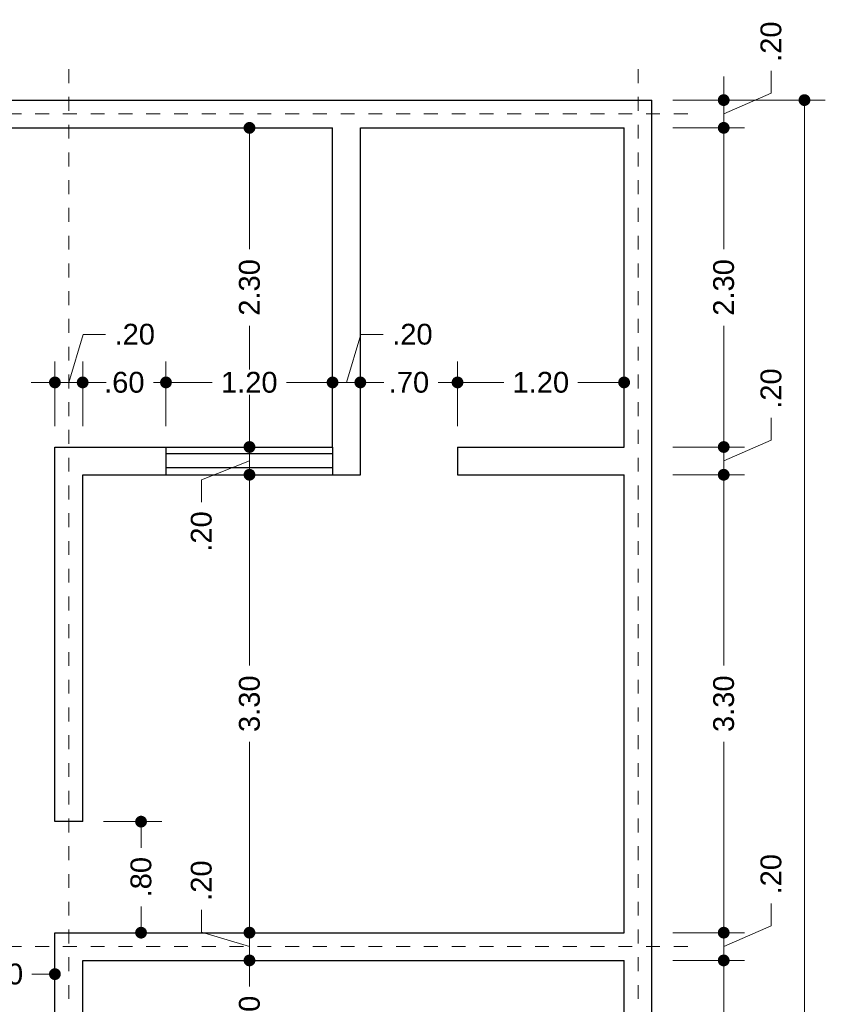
# Model space of a CAD drawing. Header units: millimetres. Extents: x 2560.6 to 2573.7, y 869.8 to 893.2.
# Tile 6 of 6: x 2567.9 to 2573.7, y 886.1 to 893.2. Entities that reach past the tile are written whole.
import ezdxf

# ---------------------------------------------------------------- set-up
doc = ezdxf.new("R2010")
doc.units = ezdxf.units.MM
doc.header["$LTSCALE"] = 0.001
doc.linetypes.add('CENTER2', pattern=[28.575, 19.05, -3.175, 3.175, -3.175])
for name, color, linetype, lineweight in [('Cotas', 7, 'Continuous', 18), ('Ejes', 7, 'CENTER2', 5), ('Muros', 7, 'Continuous', 30), ('Ventanas', 250, 'Continuous', 25)]:
    doc.layers.add(name, color=color, linetype=linetype, lineweight=lineweight)
doc.styles.get("Standard").update_dxf_attribs({"font": 'arial.ttf'})
doc.dimstyles.new('1-100', dxfattribs={"dimscale": 100, "dimtxt": 0.0015, "dimasz": 0.00085, "dimexe": 0.0015, "dimexo": 0.0015, "dimgap": 0.0008, "dimtad": 0, "dimzin": 4, "dimdsep": 46, "dimtxsty": 'Standard', "dimblk": 'DOT', "dimcen": 0.0009, "dimclrd": 256, "dimclre": 256, "dimclrt": 256, "dimadec": 0, "dimazin": 0, "dimtfac": 1, "dimtofl": 0, "dimtmove": 1, "dimatfit": 2, "dimfxl": 0.0015, "dimtfill": 1, "dimtolj": 1, "dimtzin": 4, "dimlwd": -1, "dimlwe": -1, "dimarcsym": 0})

# ---------------------------------------------------------------- blocks, each defined once
blk = doc.blocks.new('_DOT')
at = {"color": 0, "linetype": 'ByBlock'}
blk.add_line((-0.5, 0), (-1, 0), dxfattribs=at)
at = {"color": 0, "linetype": 'ByBlock', "const_width": 0.5}
blk.add_lwpolyline([(-0.25, 0, 1), (0.25, 0, 1)], format="xyb", close=True, dxfattribs=at)
blk = doc.blocks.new('*D15')
at = {"layer": 'Cotas', "transparency": 16777216}
for p, q in [((2572.5585, 892.6256), (2573.6575, 892.6256)), ((2573.5075, 892.5406), (2573.5075, 882.6597)), ((2573.5075, 872.1106), (2573.5075, 881.9915)), ((2572.5585, 872.0256), (2573.6575, 872.0256))]:
    blk.add_line(p, q, dxfattribs=at)
at = {"layer": 'Defpoints', "color": 0, "transparency": 16777216}
for p in [(2572.4085, 892.6256), (2573.5075, 892.6256), (2572.4085, 872.0256)]:
    blk.add_point(p, dxfattribs=at)
at = {"layer": 'Cotas', "transparency": 16777216, "xscale": 0.08499999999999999, "yscale": 0.08499999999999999, "zscale": 0.08499999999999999}
for p, rotation in [((2573.5075, 892.6256), 90), ((2573.5075, 872.0256), 270)]:
    blk.add_blockref('_DOT', p, dxfattribs=dict(at, rotation=rotation))
at = {"layer": 'Cotas', "transparency": 16777216, "insert": (2573.5075, 882.3256), "char_height": 0.15, "attachment_point": 5, "rotation": 90, "bg_fill": 3, "box_fill_scale": 1.1, "bg_fill_color": 256, "bg_fill_true_color": 13158600, "bg_fill_transparency": 0}
blk.add_mtext('\\A1;20.60', dxfattribs=at)
blk = doc.blocks.new('*D42')
at = {"layer": 'Cotas', "transparency": 16777216}
for p, q in [((2566.8085, 886.6756), (2566.8085, 886.1768)), ((2568.1085, 886.3756), (2568.1085, 886.1768)), ((2566.8935, 886.3268), (2567.4085, 886.3268)), ((2568.0235, 886.3268), (2567.9435, 886.3268))]:
    blk.add_line(p, q, dxfattribs=at)
at = {"layer": 'Defpoints', "color": 0, "transparency": 16777216}
for p in [(2566.8085, 886.8256), (2568.1085, 886.5256), (2568.1085, 886.3268)]:
    blk.add_point(p, dxfattribs=at)
at = {"layer": 'Cotas', "transparency": 16777216, "xscale": 0.08499999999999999, "yscale": 0.08499999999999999, "zscale": 0.08499999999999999, "rotation": 180}
blk.add_blockref('_DOT', (2566.8085, 886.3268), dxfattribs=at)
at = {"layer": 'Cotas', "transparency": 16777216, "xscale": 0.08499999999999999, "yscale": 0.08499999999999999, "zscale": 0.08499999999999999}
blk.add_blockref('_DOT', (2568.1085, 886.3268), dxfattribs=at)
at = {"layer": 'Cotas', "transparency": 16777216, "insert": (2567.676, 886.3268), "char_height": 0.15, "attachment_point": 5, "bg_fill": 3, "box_fill_scale": 1.1, "bg_fill_color": 256, "bg_fill_true_color": 13158600, "bg_fill_transparency": 0}
blk.add_mtext('\\A1;1.30', dxfattribs=at)
blk = doc.blocks.new('*D55')
at = {"layer": 'Cotas', "transparency": 16777216}
for p, q in [((2571.0085, 890.2756), (2571.0085, 890.741)), ((2572.2085, 890.2756), (2572.2085, 890.741)), ((2571.0935, 890.591), (2571.341, 890.591)), ((2572.1235, 890.591), (2571.876, 890.591))]:
    blk.add_line(p, q, dxfattribs=at)
at = {"layer": 'Defpoints', "color": 0, "transparency": 16777216}
for p in [(2571.0085, 890.591), (2571.0085, 890.1256), (2572.2085, 890.1256)]:
    blk.add_point(p, dxfattribs=at)
at = {"layer": 'Cotas', "transparency": 16777216, "xscale": 0.08499999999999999, "yscale": 0.08499999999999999, "zscale": 0.08499999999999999, "rotation": 180}
blk.add_blockref('_DOT', (2571.0085, 890.591), dxfattribs=at)
at = {"layer": 'Cotas', "transparency": 16777216, "xscale": 0.08499999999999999, "yscale": 0.08499999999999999, "zscale": 0.08499999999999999}
blk.add_blockref('_DOT', (2572.2085, 890.591), dxfattribs=at)
at = {"layer": 'Cotas', "transparency": 16777216, "insert": (2571.6085, 890.591), "char_height": 0.15, "attachment_point": 5, "bg_fill": 3, "box_fill_scale": 1.1, "bg_fill_color": 256, "bg_fill_true_color": 13158600, "bg_fill_transparency": 0}
blk.add_mtext('\\A1;1.20', dxfattribs=at)
blk = doc.blocks.new('*D56')
at = {"layer": 'Cotas', "transparency": 16777216}
for p, q in [((2570.3085, 890.0756), (2570.3085, 890.741)), ((2571.0085, 890.2756), (2571.0085, 890.741)), ((2570.3935, 890.591), (2570.4474, 890.591)), ((2570.9235, 890.591), (2570.8696, 890.591))]:
    blk.add_line(p, q, dxfattribs=at)
at = {"layer": 'Defpoints', "color": 0, "transparency": 16777216}
for p in [(2570.3085, 890.591), (2571.0085, 890.1256), (2570.3085, 889.9256)]:
    blk.add_point(p, dxfattribs=at)
at = {"layer": 'Cotas', "transparency": 16777216, "xscale": 0.08499999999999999, "yscale": 0.08499999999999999, "zscale": 0.08499999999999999, "rotation": 180}
blk.add_blockref('_DOT', (2570.3085, 890.591), dxfattribs=at)
at = {"layer": 'Cotas', "transparency": 16777216, "xscale": 0.08499999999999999, "yscale": 0.08499999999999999, "zscale": 0.08499999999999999}
blk.add_blockref('_DOT', (2571.0085, 890.591), dxfattribs=at)
at = {"layer": 'Cotas', "transparency": 16777216, "insert": (2570.6585, 890.591), "char_height": 0.15, "attachment_point": 5, "bg_fill": 3, "box_fill_scale": 1.1, "bg_fill_color": 256, "bg_fill_true_color": 13158600, "bg_fill_transparency": 0}
blk.add_mtext('\\A1;.70', dxfattribs=at)
blk = doc.blocks.new('*D57')
at = {"layer": 'Cotas', "transparency": 16777216}
for p, q in [((2570.2085, 890.591), (2570.3125, 890.9375)), ((2570.3125, 890.9375), (2570.4725, 890.9375)), ((2570.1085, 890.2756), (2570.1085, 890.741)), ((2570.3085, 890.0756), (2570.3085, 890.741)), ((2570.0235, 890.591), (2569.9385, 890.591)), ((2570.3085, 890.591), (2570.1085, 890.591)), ((2570.3935, 890.591), (2570.4785, 890.591))]:
    blk.add_line(p, q, dxfattribs=at)
at = {"layer": 'Defpoints', "color": 0, "transparency": 16777216}
for p in [(2570.1085, 890.591), (2570.1085, 890.1256), (2570.3085, 889.9256)]:
    blk.add_point(p, dxfattribs=at)
at = {"layer": 'Cotas', "transparency": 16777216, "xscale": 0.08499999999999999, "yscale": 0.08499999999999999, "zscale": 0.08499999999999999}
blk.add_blockref('_DOT', (2570.1085, 890.591), dxfattribs=at)
at = {"layer": 'Cotas', "transparency": 16777216, "xscale": 0.08499999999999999, "yscale": 0.08499999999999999, "zscale": 0.08499999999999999, "rotation": 180}
blk.add_blockref('_DOT', (2570.3085, 890.591), dxfattribs=at)
at = {"layer": 'Cotas', "transparency": 16777216, "insert": (2570.6836, 890.9375), "char_height": 0.15, "attachment_point": 5, "bg_fill": 3, "box_fill_scale": 1.1, "bg_fill_color": 256, "bg_fill_true_color": 13158600, "bg_fill_transparency": 0}
blk.add_mtext('\\A1;.20', dxfattribs=at)
blk = doc.blocks.new('*D58')
at = {"layer": 'Cotas', "transparency": 16777216}
for p, q in [((2568.9085, 890.2756), (2568.9085, 890.741)), ((2570.1085, 890.2756), (2570.1085, 890.741)), ((2568.9935, 890.591), (2569.241, 890.591)), ((2570.0235, 890.591), (2569.776, 890.591))]:
    blk.add_line(p, q, dxfattribs=at)
at = {"layer": 'Defpoints', "color": 0, "transparency": 16777216}
for p in [(2568.9085, 890.591), (2568.9085, 890.1256), (2570.1085, 890.1256)]:
    blk.add_point(p, dxfattribs=at)
at = {"layer": 'Cotas', "transparency": 16777216, "xscale": 0.08499999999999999, "yscale": 0.08499999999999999, "zscale": 0.08499999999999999, "rotation": 180}
blk.add_blockref('_DOT', (2568.9085, 890.591), dxfattribs=at)
at = {"layer": 'Cotas', "transparency": 16777216, "xscale": 0.08499999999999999, "yscale": 0.08499999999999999, "zscale": 0.08499999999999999}
blk.add_blockref('_DOT', (2570.1085, 890.591), dxfattribs=at)
at = {"layer": 'Cotas', "transparency": 16777216, "insert": (2569.5085, 890.591), "char_height": 0.15, "attachment_point": 5, "bg_fill": 3, "box_fill_scale": 1.1, "bg_fill_color": 256, "bg_fill_true_color": 13158600, "bg_fill_transparency": 0}
blk.add_mtext('\\A1;1.20', dxfattribs=at)
blk = doc.blocks.new('*D59')
at = {"layer": 'Cotas', "transparency": 16777216}
for p, q in [((2568.3085, 890.2756), (2568.3085, 890.741)), ((2568.9085, 890.2756), (2568.9085, 890.741)), ((2568.3935, 890.591), (2568.3974, 890.591)), ((2568.8235, 890.591), (2568.8196, 890.591))]:
    blk.add_line(p, q, dxfattribs=at)
at = {"layer": 'Defpoints', "color": 0, "transparency": 16777216}
for p in [(2568.3085, 890.591), (2568.3085, 890.1256), (2568.9085, 890.1256)]:
    blk.add_point(p, dxfattribs=at)
at = {"layer": 'Cotas', "transparency": 16777216, "xscale": 0.08499999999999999, "yscale": 0.08499999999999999, "zscale": 0.08499999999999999, "rotation": 180}
blk.add_blockref('_DOT', (2568.3085, 890.591), dxfattribs=at)
at = {"layer": 'Cotas', "transparency": 16777216, "xscale": 0.08499999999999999, "yscale": 0.08499999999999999, "zscale": 0.08499999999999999}
blk.add_blockref('_DOT', (2568.9085, 890.591), dxfattribs=at)
at = {"layer": 'Cotas', "transparency": 16777216, "insert": (2568.6085, 890.591), "char_height": 0.15, "attachment_point": 5, "bg_fill": 3, "box_fill_scale": 1.1, "bg_fill_color": 256, "bg_fill_true_color": 13158600, "bg_fill_transparency": 0}
blk.add_mtext('\\A1;.60', dxfattribs=at)
blk = doc.blocks.new('*D60')
at = {"layer": 'Cotas', "transparency": 16777216}
for p, q in [((2568.2085, 890.591), (2568.3125, 890.9375)), ((2568.3125, 890.9375), (2568.4725, 890.9375)), ((2568.1085, 890.2756), (2568.1085, 890.741)), ((2568.3085, 890.2756), (2568.3085, 890.741)), ((2568.0235, 890.591), (2567.9385, 890.591)), ((2568.3085, 890.591), (2568.1085, 890.591)), ((2568.3935, 890.591), (2568.4785, 890.591))]:
    blk.add_line(p, q, dxfattribs=at)
at = {"layer": 'Defpoints', "color": 0, "transparency": 16777216}
for p in [(2568.1085, 890.591), (2568.1085, 890.1256), (2568.3085, 890.1256)]:
    blk.add_point(p, dxfattribs=at)
at = {"layer": 'Cotas', "transparency": 16777216, "xscale": 0.08499999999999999, "yscale": 0.08499999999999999, "zscale": 0.08499999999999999}
blk.add_blockref('_DOT', (2568.1085, 890.591), dxfattribs=at)
at = {"layer": 'Cotas', "transparency": 16777216, "xscale": 0.08499999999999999, "yscale": 0.08499999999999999, "zscale": 0.08499999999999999, "rotation": 180}
blk.add_blockref('_DOT', (2568.3085, 890.591), dxfattribs=at)
at = {"layer": 'Cotas', "transparency": 16777216, "insert": (2568.6836, 890.9375), "char_height": 0.15, "attachment_point": 5, "bg_fill": 3, "box_fill_scale": 1.1, "bg_fill_color": 256, "bg_fill_true_color": 13158600, "bg_fill_transparency": 0}
blk.add_mtext('\\A1;.20', dxfattribs=at)
blk = doc.blocks.new('*D61')
at = {"layer": 'Cotas', "transparency": 16777216}
for p, q in [((2569.9585, 892.4256), (2569.36, 892.4256)), ((2569.51, 892.3406), (2569.51, 891.5514)), ((2569.51, 890.2106), (2569.51, 890.9997)), ((2569.9585, 890.1256), (2569.36, 890.1256))]:
    blk.add_line(p, q, dxfattribs=at)
at = {"layer": 'Defpoints', "color": 0, "transparency": 16777216}
for p in [(2570.1085, 892.4256), (2569.51, 890.1256), (2570.1085, 890.1256)]:
    blk.add_point(p, dxfattribs=at)
at = {"layer": 'Cotas', "transparency": 16777216, "xscale": 0.08499999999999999, "yscale": 0.08499999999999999, "zscale": 0.08499999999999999}
for p, rotation in [((2569.51, 892.4256), 90), ((2569.51, 890.1256), 270)]:
    blk.add_blockref('_DOT', p, dxfattribs=dict(at, rotation=rotation))
at = {"layer": 'Cotas', "transparency": 16777216, "insert": (2569.51, 891.2756), "char_height": 0.15, "attachment_point": 5, "rotation": 90, "bg_fill": 3, "box_fill_scale": 1.1, "bg_fill_color": 256, "bg_fill_true_color": 13158600, "bg_fill_transparency": 0}
blk.add_mtext('\\A1;2.30', dxfattribs=at)
blk = doc.blocks.new('*D62')
at = {"layer": 'Cotas', "transparency": 16777216}
for p, q in [((2569.51, 890.2106), (2569.51, 890.2956)), ((2569.9585, 890.1256), (2569.36, 890.1256)), ((2569.51, 890.1256), (2569.51, 889.9256)), ((2569.51, 890.0256), (2569.1634, 889.888)), ((2569.1634, 889.888), (2569.1634, 889.728)), ((2569.9585, 889.9256), (2569.36, 889.9256)), ((2569.51, 889.8406), (2569.51, 889.7556))]:
    blk.add_line(p, q, dxfattribs=at)
at = {"layer": 'Defpoints', "color": 0, "transparency": 16777216}
for p in [(2570.1085, 890.1256), (2569.51, 889.9256), (2570.1085, 889.9256)]:
    blk.add_point(p, dxfattribs=at)
at = {"layer": 'Cotas', "transparency": 16777216, "xscale": 0.08499999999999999, "yscale": 0.08499999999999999, "zscale": 0.08499999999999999}
for p, rotation in [((2569.51, 890.1256), 270), ((2569.51, 889.9256), 90)]:
    blk.add_blockref('_DOT', p, dxfattribs=dict(at, rotation=rotation))
at = {"layer": 'Cotas', "transparency": 16777216, "insert": (2569.1634, 889.5168), "char_height": 0.15, "attachment_point": 5, "rotation": 90, "bg_fill": 3, "box_fill_scale": 1.1, "bg_fill_color": 256, "bg_fill_true_color": 13158600, "bg_fill_transparency": 0}
blk.add_mtext('\\A1;.20', dxfattribs=at)
blk = doc.blocks.new('*D63')
at = {"layer": 'Cotas', "transparency": 16777216}
for p, q in [((2569.9585, 889.9256), (2569.36, 889.9256)), ((2569.51, 889.8406), (2569.51, 888.5501)), ((2569.51, 886.7106), (2569.51, 888.0011)), ((2570.0085, 886.6256), (2569.36, 886.6256))]:
    blk.add_line(p, q, dxfattribs=at)
at = {"layer": 'Defpoints', "color": 0, "transparency": 16777216}
for p in [(2570.1085, 889.9256), (2569.51, 886.6256), (2570.1585, 886.6256)]:
    blk.add_point(p, dxfattribs=at)
at = {"layer": 'Cotas', "transparency": 16777216, "xscale": 0.08499999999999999, "yscale": 0.08499999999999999, "zscale": 0.08499999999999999}
for p, rotation in [((2569.51, 889.9256), 90), ((2569.51, 886.6256), 270)]:
    blk.add_blockref('_DOT', p, dxfattribs=dict(at, rotation=rotation))
at = {"layer": 'Cotas', "transparency": 16777216, "insert": (2569.51, 888.2756), "char_height": 0.15, "attachment_point": 5, "rotation": 90, "bg_fill": 3, "box_fill_scale": 1.1, "bg_fill_color": 256, "bg_fill_true_color": 13158600, "bg_fill_transparency": 0}
blk.add_mtext('\\A1;3.30', dxfattribs=at)
blk = doc.blocks.new('*D64')
at = {"layer": 'Cotas', "transparency": 16777216}
for p, q in [((2569.1634, 886.6296), (2569.1634, 886.7896)), ((2569.51, 886.7106), (2569.51, 886.7956)), ((2569.51, 886.5256), (2569.1634, 886.6296)), ((2570.0085, 886.6256), (2569.36, 886.6256)), ((2569.51, 886.6256), (2569.51, 886.4256)), ((2570.1085, 886.4256), (2569.36, 886.4256)), ((2569.51, 886.3406), (2569.51, 886.2556))]:
    blk.add_line(p, q, dxfattribs=at)
at = {"layer": 'Defpoints', "color": 0, "transparency": 16777216}
for p in [(2570.1585, 886.6256), (2569.51, 886.4256), (2570.2585, 886.4256)]:
    blk.add_point(p, dxfattribs=at)
at = {"layer": 'Cotas', "transparency": 16777216, "xscale": 0.08499999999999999, "yscale": 0.08499999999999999, "zscale": 0.08499999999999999}
for p, rotation in [((2569.51, 886.6256), 270), ((2569.51, 886.4256), 90)]:
    blk.add_blockref('_DOT', p, dxfattribs=dict(at, rotation=rotation))
at = {"layer": 'Cotas', "transparency": 16777216, "insert": (2569.1634, 887.0007), "char_height": 0.15, "attachment_point": 5, "rotation": 90, "bg_fill": 3, "box_fill_scale": 1.1, "bg_fill_color": 256, "bg_fill_true_color": 13158600, "bg_fill_transparency": 0}
blk.add_mtext('\\A1;.20', dxfattribs=at)
blk = doc.blocks.new('*D65')
at = {"layer": 'Cotas', "transparency": 16777216}
for p, q in [((2570.1085, 886.4256), (2569.36, 886.4256)), ((2569.51, 886.3406), (2569.51, 886.2367)), ((2569.51, 885.7106), (2569.51, 885.8145)), ((2570.3585, 885.6256), (2569.36, 885.6256))]:
    blk.add_line(p, q, dxfattribs=at)
at = {"layer": 'Defpoints', "color": 0, "transparency": 16777216}
for p in [(2570.2585, 886.4256), (2569.51, 885.6256), (2570.5085, 885.6256)]:
    blk.add_point(p, dxfattribs=at)
at = {"layer": 'Cotas', "transparency": 16777216, "xscale": 0.08499999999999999, "yscale": 0.08499999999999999, "zscale": 0.08499999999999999}
for p, rotation in [((2569.51, 886.4256), 90), ((2569.51, 885.6256), 270)]:
    blk.add_blockref('_DOT', p, dxfattribs=dict(at, rotation=rotation))
at = {"layer": 'Cotas', "transparency": 16777216, "insert": (2569.51, 886.0256), "char_height": 0.15, "attachment_point": 5, "rotation": 90, "bg_fill": 3, "box_fill_scale": 1.1, "bg_fill_color": 256, "bg_fill_true_color": 13158600, "bg_fill_transparency": 0}
blk.add_mtext('\\A1;.80', dxfattribs=at)
blk = doc.blocks.new('*D93')
at = {"layer": 'Cotas', "transparency": 16777216}
for p, q in [((2568.4585, 887.4256), (2568.8788, 887.4256)), ((2568.7288, 887.3406), (2568.7288, 887.2367)), ((2568.7288, 886.7106), (2568.7288, 886.8145))]:
    blk.add_line(p, q, dxfattribs=at)
at = {"layer": 'Defpoints', "color": 0, "transparency": 16777216}
for p in [(2568.3085, 887.4256), (2568.7288, 886.6256), (2568.7288, 886.6256)]:
    blk.add_point(p, dxfattribs=at)
at = {"layer": 'Cotas', "transparency": 16777216, "xscale": 0.08499999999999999, "yscale": 0.08499999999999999, "zscale": 0.08499999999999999}
for p, rotation in [((2568.7288, 887.4256), 90), ((2568.7288, 886.6256), 270)]:
    blk.add_blockref('_DOT', p, dxfattribs=dict(at, rotation=rotation))
at = {"layer": 'Cotas', "transparency": 16777216, "insert": (2568.7288, 887.0256), "char_height": 0.15, "attachment_point": 5, "rotation": 90, "bg_fill": 3, "box_fill_scale": 1.1, "bg_fill_color": 256, "bg_fill_true_color": 13158600, "bg_fill_transparency": 0}
blk.add_mtext('\\A1;.80', dxfattribs=at)
blk = doc.blocks.new('*D100')
at = {"layer": 'Cotas', "transparency": 16777216}
for p, q in [((2572.5585, 886.4256), (2573.0758, 886.4256)), ((2572.9258, 886.3406), (2572.9258, 885.5514)), ((2572.9258, 884.2106), (2572.9258, 884.9997)), ((2572.5585, 884.1256), (2573.0758, 884.1256))]:
    blk.add_line(p, q, dxfattribs=at)
at = {"layer": 'Defpoints', "color": 0, "transparency": 16777216}
for p in [(2572.4085, 886.4256), (2572.9258, 886.4256), (2572.4085, 884.1256)]:
    blk.add_point(p, dxfattribs=at)
at = {"layer": 'Cotas', "transparency": 16777216, "xscale": 0.08499999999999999, "yscale": 0.08499999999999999, "zscale": 0.08499999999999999}
for p, rotation in [((2572.9258, 886.4256), 90), ((2572.9258, 884.1256), 270)]:
    blk.add_blockref('_DOT', p, dxfattribs=dict(at, rotation=rotation))
at = {"layer": 'Cotas', "transparency": 16777216, "insert": (2572.9258, 885.2756), "char_height": 0.15, "attachment_point": 5, "rotation": 90, "bg_fill": 3, "box_fill_scale": 1.1, "bg_fill_color": 256, "bg_fill_true_color": 13158600, "bg_fill_transparency": 0}
blk.add_mtext('\\A1;2.30', dxfattribs=at)
blk = doc.blocks.new('*D101')
at = {"layer": 'Cotas', "transparency": 16777216}
for p, q in [((2573.2668, 886.6755), (2573.2668, 886.8355)), ((2572.9258, 886.7106), (2572.9258, 886.7956)), ((2572.5585, 886.6256), (2573.0758, 886.6256)), ((2572.9258, 886.5256), (2573.2668, 886.6755)), ((2572.9258, 886.4256), (2572.9258, 886.6256)), ((2572.5585, 886.4256), (2573.0758, 886.4256)), ((2572.9258, 886.3406), (2572.9258, 886.2556))]:
    blk.add_line(p, q, dxfattribs=at)
at = {"layer": 'Defpoints', "color": 0, "transparency": 16777216}
for p in [(2572.4085, 886.6256), (2572.9258, 886.6256), (2572.4085, 886.4256)]:
    blk.add_point(p, dxfattribs=at)
at = {"layer": 'Cotas', "transparency": 16777216, "xscale": 0.08499999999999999, "yscale": 0.08499999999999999, "zscale": 0.08499999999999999}
for p, rotation in [((2572.9258, 886.6256), 270), ((2572.9258, 886.4256), 90)]:
    blk.add_blockref('_DOT', p, dxfattribs=dict(at, rotation=rotation))
at = {"layer": 'Cotas', "transparency": 16777216, "insert": (2573.2668, 887.0466), "char_height": 0.15, "attachment_point": 5, "rotation": 90, "bg_fill": 3, "box_fill_scale": 1.1, "bg_fill_color": 256, "bg_fill_true_color": 13158600, "bg_fill_transparency": 0}
blk.add_mtext('\\A1;.20', dxfattribs=at)
blk = doc.blocks.new('*D102')
at = {"layer": 'Cotas', "transparency": 16777216}
for p, q in [((2572.5585, 889.9256), (2573.0758, 889.9256)), ((2572.9258, 889.8406), (2572.9258, 888.5501)), ((2572.9258, 886.7106), (2572.9258, 888.0011)), ((2572.5585, 886.6256), (2573.0758, 886.6256))]:
    blk.add_line(p, q, dxfattribs=at)
at = {"layer": 'Defpoints', "color": 0, "transparency": 16777216}
for p in [(2572.4085, 889.9256), (2572.9258, 889.9256), (2572.4085, 886.6256)]:
    blk.add_point(p, dxfattribs=at)
at = {"layer": 'Cotas', "transparency": 16777216, "xscale": 0.08499999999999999, "yscale": 0.08499999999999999, "zscale": 0.08499999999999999}
for p, rotation in [((2572.9258, 889.9256), 90), ((2572.9258, 886.6256), 270)]:
    blk.add_blockref('_DOT', p, dxfattribs=dict(at, rotation=rotation))
at = {"layer": 'Cotas', "transparency": 16777216, "insert": (2572.9258, 888.2756), "char_height": 0.15, "attachment_point": 5, "rotation": 90, "bg_fill": 3, "box_fill_scale": 1.1, "bg_fill_color": 256, "bg_fill_true_color": 13158600, "bg_fill_transparency": 0}
blk.add_mtext('\\A1;3.30', dxfattribs=at)
blk = doc.blocks.new('*D103')
at = {"layer": 'Cotas', "transparency": 16777216}
for p, q in [((2573.2668, 890.1755), (2573.2668, 890.3355)), ((2572.9258, 890.2106), (2572.9258, 890.2956)), ((2572.9258, 890.0256), (2573.2668, 890.1755)), ((2572.5585, 890.1256), (2573.0758, 890.1256)), ((2572.9258, 889.9256), (2572.9258, 890.1256)), ((2572.5585, 889.9256), (2573.0758, 889.9256)), ((2572.9258, 889.8406), (2572.9258, 889.7556))]:
    blk.add_line(p, q, dxfattribs=at)
at = {"layer": 'Defpoints', "color": 0, "transparency": 16777216}
for p in [(2572.4085, 890.1256), (2572.9258, 890.1256), (2572.4085, 889.9256)]:
    blk.add_point(p, dxfattribs=at)
at = {"layer": 'Cotas', "transparency": 16777216, "xscale": 0.08499999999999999, "yscale": 0.08499999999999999, "zscale": 0.08499999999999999}
for p, rotation in [((2572.9258, 890.1256), 270), ((2572.9258, 889.9256), 90)]:
    blk.add_blockref('_DOT', p, dxfattribs=dict(at, rotation=rotation))
at = {"layer": 'Cotas', "transparency": 16777216, "insert": (2573.2668, 890.5466), "char_height": 0.15, "attachment_point": 5, "rotation": 90, "bg_fill": 3, "box_fill_scale": 1.1, "bg_fill_color": 256, "bg_fill_true_color": 13158600, "bg_fill_transparency": 0}
blk.add_mtext('\\A1;.20', dxfattribs=at)
blk = doc.blocks.new('*D104')
at = {"layer": 'Cotas', "transparency": 16777216}
for p, q in [((2572.5585, 892.4256), (2573.0758, 892.4256)), ((2572.9258, 892.3406), (2572.9258, 891.5514)), ((2572.9258, 890.2106), (2572.9258, 890.9997)), ((2572.5585, 890.1256), (2573.0758, 890.1256))]:
    blk.add_line(p, q, dxfattribs=at)
at = {"layer": 'Defpoints', "color": 0, "transparency": 16777216}
for p in [(2572.4085, 892.4256), (2572.9258, 892.4256), (2572.4085, 890.1256)]:
    blk.add_point(p, dxfattribs=at)
at = {"layer": 'Cotas', "transparency": 16777216, "xscale": 0.08499999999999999, "yscale": 0.08499999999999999, "zscale": 0.08499999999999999}
for p, rotation in [((2572.9258, 892.4256), 90), ((2572.9258, 890.1256), 270)]:
    blk.add_blockref('_DOT', p, dxfattribs=dict(at, rotation=rotation))
at = {"layer": 'Cotas', "transparency": 16777216, "insert": (2572.9258, 891.2756), "char_height": 0.15, "attachment_point": 5, "rotation": 90, "bg_fill": 3, "box_fill_scale": 1.1, "bg_fill_color": 256, "bg_fill_true_color": 13158600, "bg_fill_transparency": 0}
blk.add_mtext('\\A1;2.30', dxfattribs=at)
blk = doc.blocks.new('*D105')
at = {"layer": 'Cotas', "transparency": 16777216}
for p, q in [((2572.9258, 892.7106), (2572.9258, 892.7956)), ((2573.2668, 892.6755), (2573.2668, 892.8355)), ((2572.9258, 892.5256), (2573.2668, 892.6755)), ((2572.5585, 892.6256), (2573.0758, 892.6256)), ((2572.9258, 892.4256), (2572.9258, 892.6256)), ((2572.5585, 892.4256), (2573.0758, 892.4256)), ((2572.9258, 892.3406), (2572.9258, 892.2556))]:
    blk.add_line(p, q, dxfattribs=at)
at = {"layer": 'Defpoints', "color": 0, "transparency": 16777216}
for p in [(2572.4085, 892.6256), (2572.9258, 892.6256), (2572.4085, 892.4256)]:
    blk.add_point(p, dxfattribs=at)
at = {"layer": 'Cotas', "transparency": 16777216, "xscale": 0.08499999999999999, "yscale": 0.08499999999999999, "zscale": 0.08499999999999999}
for p, rotation in [((2572.9258, 892.6256), 270), ((2572.9258, 892.4256), 90)]:
    blk.add_blockref('_DOT', p, dxfattribs=dict(at, rotation=rotation))
at = {"layer": 'Cotas', "transparency": 16777216, "insert": (2573.2668, 893.0466), "char_height": 0.15, "attachment_point": 5, "rotation": 90, "bg_fill": 3, "box_fill_scale": 1.1, "bg_fill_color": 256, "bg_fill_true_color": 13158600, "bg_fill_transparency": 0}
blk.add_mtext('\\A1;.20', dxfattribs=at)

msp = doc.modelspace()

# ---------------------------------------------------------------- linework, layer by layer
at = {"layer": 'Ejes', "linetype": 'CENTER2'}
for p, q in [((2568.2085, 870.5482), (2568.2085, 892.9256)), ((2572.3085, 870.5482), (2572.3085, 892.9256)), ((2561.3668, 892.5256), (2572.7085, 892.5256)), ((2561.3668, 886.5256), (2572.7085, 886.5256))]:
    msp.add_line(p, q, dxfattribs=at)
at = {"layer": 'Muros'}
for p, q in [((2562.7085, 892.6256), (2572.4085, 892.6256)), ((2572.4085, 872.0256), (2572.4085, 892.6256)), ((2566.8085, 892.4256), (2570.1085, 892.4256)), ((2570.1085, 890.1256), (2570.1085, 892.4256)), ((2570.3085, 889.9256), (2570.3085, 892.4256)), ((2570.3085, 892.4256), (2572.2085, 892.4256)), ((2572.2085, 890.1256), (2572.2085, 892.4256)), ((2568.1085, 890.1256), (2570.1085, 890.1256)), ((2568.1085, 887.4256), (2568.1085, 890.1256)), ((2571.0085, 890.1256), (2572.2085, 890.1256)), ((2571.0085, 890.1256), (2571.0085, 889.9256)), ((2568.3085, 889.9256), (2570.3085, 889.9256)), ((2568.3085, 887.4256), (2568.3085, 889.9256)), ((2571.0085, 889.9256), (2572.2085, 889.9256)), ((2572.2085, 886.6256), (2572.2085, 889.9256)), ((2568.3085, 887.4256), (2568.1085, 887.4256)), ((2568.1085, 886.6256), (2572.2085, 886.6256)), ((2568.1085, 882.1256), (2568.1085, 886.6256)), ((2568.3085, 886.4256), (2572.2085, 886.4256)), ((2568.3085, 882.1256), (2568.3085, 886.4256)), ((2572.2085, 884.1256), (2572.2085, 886.4256))]:
    msp.add_line(p, q, dxfattribs=at)
at = {"layer": 'Ventanas'}
for p, q in [((2568.9085, 890.1256), (2568.9085, 889.9256)), ((2570.1085, 890.1256), (2570.1085, 889.9256)), ((2570.1085, 890.0756), (2568.9085, 890.0756)), ((2570.1085, 889.9756), (2568.9085, 889.9756))]:
    msp.add_line(p, q, dxfattribs=at)

# ---------------------------------------------------------------- next in the draw order: dimensions: what is measured, and where the dimension line sits
at = {"layer": 'Cotas'}
for base, p1, p2, picture, middle in [((2573.5075, 892.6256), (2572.4085, 872.0256), (2572.4085, 892.6256), '*D15', (2573.5075, 882.3256)), ((2568.7288, 886.6256), (2568.3085, 887.4256), (2568.7288, 886.6256), '*D93', (2568.7288, 887.0256))]:
    dim = msp.add_linear_dim(base=base, p1=p1, p2=p2, angle=90, dimstyle='1-100', dxfattribs=at)
    dim.commit()
    dim.dimension.update_dxf_attribs({"geometry": picture, "text_midpoint": middle})
dim = msp.add_linear_dim(base=(2568.3085, 890.591), p1=(2568.9085, 890.1256), p2=(2568.3085, 890.1256), dimstyle='1-100', dxfattribs=at)
dim.commit()
dim.dimension.update_dxf_attribs({"geometry": '*D59', "text_midpoint": (2568.6085, 890.591), "dimtype": 160})
dim = msp.add_linear_dim(base=(2571.0085, 890.591), p1=(2572.2085, 890.1256), p2=(2571.0085, 890.1256), dimstyle='1-100', dxfattribs=at)
dim.commit()
dim.dimension.update_dxf_attribs({"geometry": '*D55', "text_midpoint": (2571.6085, 890.591)})
dim = msp.add_linear_dim(base=(2568.1085, 886.3268), p1=(2566.8085, 886.8256), p2=(2568.1085, 886.5256), dimstyle='1-100', override={"dimjust": 2}, dxfattribs=at)
dim.commit()
dim.dimension.update_dxf_attribs({"geometry": '*D42', "text_midpoint": (2567.676, 886.3268)})

# ---------------------------------------------------------------- next in the draw order: dimensions: what is measured, and where the dimension line sits
dim = msp.add_linear_dim(base=(2568.1085, 890.591), p1=(2568.3085, 890.1256), p2=(2568.1085, 890.1256), dimstyle='1-100', dxfattribs=at)
dim.commit()
dim.dimension.update_dxf_attribs({"geometry": '*D60', "text_midpoint": (2568.5525, 890.9375)})
dim = msp.add_linear_dim(base=(2570.3085, 890.591), p1=(2571.0085, 890.1256), p2=(2570.3085, 889.9256), dimstyle='1-100', dxfattribs=at)
dim.commit()
dim.dimension.update_dxf_attribs({"geometry": '*D56', "text_midpoint": (2570.6585, 890.591), "dimtype": 160})
dim = msp.add_linear_dim(base=(2572.9258, 886.4256), p1=(2572.4085, 884.1256), p2=(2572.4085, 886.4256), angle=90, dimstyle='1-100', dxfattribs=at)
dim.commit()
dim.dimension.update_dxf_attribs({"geometry": '*D100', "text_midpoint": (2572.9258, 885.2756)})

# ---------------------------------------------------------------- next in the draw order: dimensions: what is measured, and where the dimension line sits
dim = msp.add_linear_dim(base=(2570.1085, 890.591), p1=(2570.3085, 889.9256), p2=(2570.1085, 890.1256), dimstyle='1-100', dxfattribs=at)
dim.commit()
dim.dimension.update_dxf_attribs({"geometry": '*D57', "text_midpoint": (2570.5525, 890.9375)})
dim = msp.add_linear_dim(base=(2572.9258, 886.6256), p1=(2572.4085, 886.4256), p2=(2572.4085, 886.6256), angle=90, dimstyle='1-100', dxfattribs=at)
dim.commit()
dim.dimension.update_dxf_attribs({"geometry": '*D101', "text_midpoint": (2573.2668, 886.9155), "dimtype": 160})

# ---------------------------------------------------------------- next in the draw order: dimensions: what is measured, and where the dimension line sits
for base, p1, p2, picture, middle in [((2569.51, 890.1256), (2570.1085, 892.4256), (2570.1085, 890.1256), '*D61', (2569.51, 891.2756)), ((2572.9258, 889.9256), (2572.4085, 886.6256), (2572.4085, 889.9256), '*D102', (2572.9258, 888.2756))]:
    dim = msp.add_linear_dim(base=base, p1=p1, p2=p2, angle=90, dimstyle='1-100', dxfattribs=at)
    dim.commit()
    dim.dimension.update_dxf_attribs({"geometry": picture, "text_midpoint": middle})

# ---------------------------------------------------------------- next in the draw order: dimensions: what is measured, and where the dimension line sits
dim = msp.add_linear_dim(base=(2568.9085, 890.591), p1=(2570.1085, 890.1256), p2=(2568.9085, 890.1256), dimstyle='1-100', dxfattribs=at)
dim.commit()
dim.dimension.update_dxf_attribs({"geometry": '*D58', "text_midpoint": (2569.5085, 890.591)})
dim = msp.add_linear_dim(base=(2572.9258, 890.1256), p1=(2572.4085, 889.9256), p2=(2572.4085, 890.1256), angle=90, dimstyle='1-100', dxfattribs=at)
dim.commit()
dim.dimension.update_dxf_attribs({"geometry": '*D103', "text_midpoint": (2573.2668, 890.4155), "dimtype": 160})

# ---------------------------------------------------------------- next in the draw order: dimensions: what is measured, and where the dimension line sits
dim = msp.add_linear_dim(base=(2572.9258, 892.4256), p1=(2572.4085, 890.1256), p2=(2572.4085, 892.4256), angle=90, dimstyle='1-100', dxfattribs=at)
dim.commit()
dim.dimension.update_dxf_attribs({"geometry": '*D104', "text_midpoint": (2572.9258, 891.2756)})
dim = msp.add_linear_dim(base=(2569.51, 889.9256), p1=(2570.1085, 890.1256), p2=(2570.1085, 889.9256), angle=90, dimstyle='1-100', dxfattribs=at)
dim.commit()
dim.dimension.update_dxf_attribs({"geometry": '*D62', "text_midpoint": (2569.1634, 889.648), "dimtype": 160})

# ---------------------------------------------------------------- next in the draw order: dimensions: what is measured, and where the dimension line sits
dim = msp.add_linear_dim(base=(2572.9258, 892.6256), p1=(2572.4085, 892.4256), p2=(2572.4085, 892.6256), angle=90, dimstyle='1-100', dxfattribs=at)
dim.commit()
dim.dimension.update_dxf_attribs({"geometry": '*D105', "text_midpoint": (2573.2668, 892.9155), "dimtype": 160})
dim = msp.add_linear_dim(base=(2569.51, 886.6256), p1=(2570.1085, 889.9256), p2=(2570.1585, 886.6256), angle=90, dimstyle='1-100', dxfattribs=at)
dim.commit()
dim.dimension.update_dxf_attribs({"geometry": '*D63', "text_midpoint": (2569.51, 888.2756)})

# ---------------------------------------------------------------- next in the draw order: dimensions: what is measured, and where the dimension line sits
dim = msp.add_linear_dim(base=(2569.51, 886.4256), p1=(2570.1585, 886.6256), p2=(2570.2585, 886.4256), angle=90, dimstyle='1-100', dxfattribs=at)
dim.commit()
dim.dimension.update_dxf_attribs({"geometry": '*D64', "text_midpoint": (2569.1634, 886.8696)})

# ---------------------------------------------------------------- next in the draw order: dimensions: what is measured, and where the dimension line sits
dim = msp.add_linear_dim(base=(2569.51, 885.6256), p1=(2570.2585, 886.4256), p2=(2570.5085, 885.6256), angle=90, dimstyle='1-100', dxfattribs=at)
dim.commit()
dim.dimension.update_dxf_attribs({"geometry": '*D65', "text_midpoint": (2569.51, 886.0256)})

doc.saveas('drawing.dxf')
